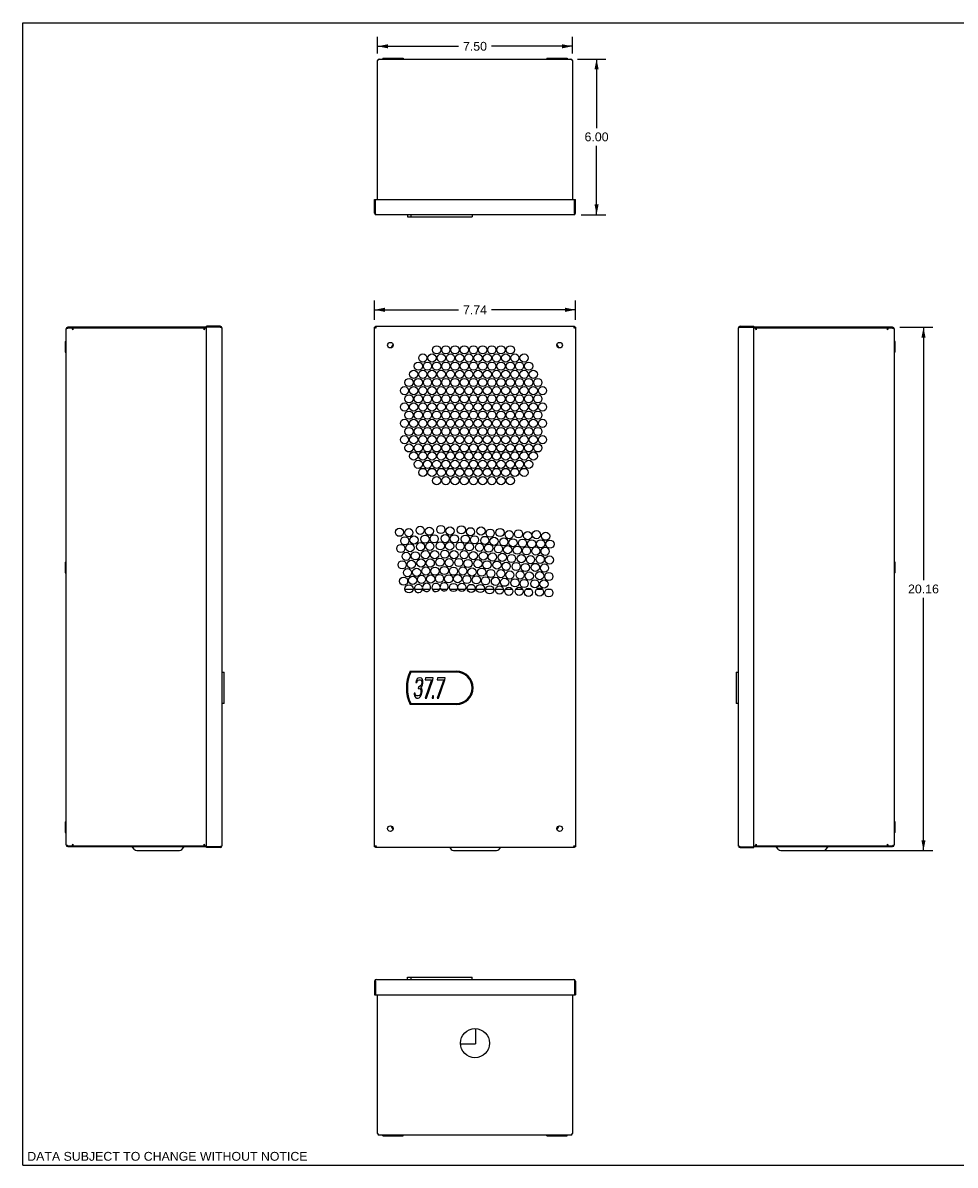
# Model space of a CAD drawing. Header units: inches. Extents: x 0 to 68, y 0 to 44.
# Tile 1 of 3: x 0 to 35.9, y 0 to 44. Entities that reach past the tile are written whole.
import ezdxf

# ---------------------------------------------------------------- set-up
doc = ezdxf.new("R2010")
doc.units = ezdxf.units.IN
doc.header["$LTSCALE"] = 3.74
doc.header["$MEASUREMENT"] = 0
doc.layers.get('0').update_dxf_attribs({"linetype": 'CONTINUOUS'})
doc.layers.add('DIMENSIONS', color=7, linetype='CONTINUOUS')
doc.styles.get("Standard").update_dxf_attribs({"font": 'arial.ttf'})
doc.dimstyles.new('DIMSTYLE_1', dxfattribs={"dimtxt": 0.34, "dimasz": 0.4, "dimexe": 0.09, "dimexo": 0.07, "dimgap": 0.0425, "dimtad": 0, "dimtih": 1, "dimtoh": 1, "dimzin": 4, "dimdsep": 46, "dimtxsty": 'Standard', "dimblk": '_FILLED', "dimblk1": '_FILLED', "dimblk2": '_FILLED', "dimcen": 0.09, "dimazin": 1, "dimtfac": 1, "dimtdec": 3, "dimtofl": 0, "dimtmove": 0, "dimatfit": 3, "dimldrblk": '_FILLED', "dimfxl": 0, "dimtolj": 1, "dimtzin": 4, "dimarcsym": 0})

# ---------------------------------------------------------------- blocks, each defined once
blk = doc.blocks.new('_FILLED')
at = {"color": 0, "linetype": 'ByBlock'}
blk.add_solid([(0, 0), (-1, 0.2), (-1, -0.2)], dxfattribs=at)
blk = doc.blocks.new('*D1')
at = {"layer": 'DIMENSIONS', "color": 2, "linetype": 'Continuous'}
for p, q in [((13.54, 32.561), (13.54, 33.307)), ((21.276, 32.561), (21.276, 33.307)), ((13.54, 32.947), (16.776, 32.947)), ((21.276, 32.947), (18.04, 32.947))]:
    blk.add_line(p, q, dxfattribs=at)
at = {"layer": 'DIMENSIONS', "color": 2, "linetype": 'Continuous', "xscale": 0.4, "yscale": 0.4, "zscale": 0.4, "rotation": 180}
blk.add_blockref('_FILLED', (13.54, 32.947), dxfattribs=at)
at = {"layer": 'DIMENSIONS', "color": 2, "linetype": 'Continuous', "xscale": 0.4, "yscale": 0.4, "zscale": 0.4}
blk.add_blockref('_FILLED', (21.276, 32.947), dxfattribs=at)
at = {"layer": 'DIMENSIONS', "color": 2, "linetype": 'Continuous', "insert": (17.408, 33.117), "char_height": 0.34, "width": 0.92394, "attachment_point": 2, "line_spacing_factor": 0.9}
blk.add_mtext('7.74', dxfattribs=at)
blk = doc.blocks.new('*D2')
at = {"layer": 'DIMENSIONS', "color": 2, "linetype": 'Continuous'}
for p, q in [((13.658, 42.823), (13.658, 43.457)), ((21.158, 42.823), (21.158, 43.457)), ((13.658, 43.097), (16.776, 43.097)), ((21.158, 43.097), (18.04, 43.097))]:
    blk.add_line(p, q, dxfattribs=at)
at = {"layer": 'DIMENSIONS', "color": 2, "linetype": 'Continuous', "xscale": 0.4, "yscale": 0.4, "zscale": 0.4, "rotation": 180}
blk.add_blockref('_FILLED', (13.658, 43.097), dxfattribs=at)
at = {"layer": 'DIMENSIONS', "color": 2, "linetype": 'Continuous', "xscale": 0.4, "yscale": 0.4, "zscale": 0.4}
blk.add_blockref('_FILLED', (21.158, 43.097), dxfattribs=at)
at = {"layer": 'DIMENSIONS', "color": 2, "linetype": 'Continuous', "insert": (17.408, 43.267), "char_height": 0.34, "width": 0.92394, "attachment_point": 2, "line_spacing_factor": 0.9}
blk.add_mtext('7.50', dxfattribs=at)
blk = doc.blocks.new('*D3')
at = {"layer": 'DIMENSIONS', "color": 2, "linetype": 'Continuous'}
for p, q in [((33.767, 32.273), (35.036, 32.273)), ((34.676, 32.273), (34.676, 22.534)), ((34.676, 12.116), (34.676, 21.854)), ((30.293, 12.116), (35.036, 12.116))]:
    blk.add_line(p, q, dxfattribs=at)
at = {"layer": 'DIMENSIONS', "color": 2, "linetype": 'Continuous', "xscale": 0.4, "yscale": 0.4, "zscale": 0.4}
for p, rotation in [((34.676, 32.273), 90), ((34.676, 12.116), 270)]:
    blk.add_blockref('_FILLED', p, dxfattribs=dict(at, rotation=rotation))
at = {"layer": 'DIMENSIONS', "color": 2, "linetype": 'Continuous', "insert": (34.676, 22.364), "char_height": 0.34, "width": 1.1881, "attachment_point": 2, "line_spacing_factor": 0.9}
blk.add_mtext('20.16', dxfattribs=at)
blk = doc.blocks.new('*D4')
at = {"layer": 'DIMENSIONS', "color": 2, "linetype": 'Continuous'}
for p, q in [((21.35, 42.606), (22.449, 42.606)), ((22.089, 42.606), (22.089, 39.948)), ((22.089, 36.61), (22.089, 39.268)), ((21.493, 36.61), (22.449, 36.61))]:
    blk.add_line(p, q, dxfattribs=at)
at = {"layer": 'DIMENSIONS', "color": 2, "linetype": 'Continuous', "xscale": 0.4, "yscale": 0.4, "zscale": 0.4}
for p, rotation in [((22.089, 42.606), 90), ((22.089, 36.61), 270)]:
    blk.add_blockref('_FILLED', p, dxfattribs=dict(at, rotation=rotation))
at = {"layer": 'DIMENSIONS', "color": 2, "linetype": 'Continuous', "insert": (22.089, 39.778), "char_height": 0.34, "width": 0.92394, "attachment_point": 2, "line_spacing_factor": 0.9}
blk.add_mtext('6.00', dxfattribs=at)

msp = doc.modelspace()

# ---------------------------------------------------------------- linework, layer by layer
at = {"color": 7, "linetype": 'Continuous'}
for p, q in [((0, 0), (0, 44)), ((0, 44), (68, 44)), ((13.6583, 42.5434), (13.6662, 42.5557)), ((13.6583, 37.2009), (13.6583, 42.5434)), ((13.6662, 42.5557), (13.6741, 42.5675)), ((13.7213, 42.6064), (21.0954, 42.6064)), ((13.855, 42.6379), (13.855, 42.6064)), ((13.855, 42.6379), (14.6428, 42.6379)), ((13.9732, 42.6379), (13.9732, 42.6064)), ((14.17, 42.6379), (14.17, 42.6064)), ((14.2882, 42.6379), (14.2882, 42.6064)), ((14.5246, 42.6379), (14.5246, 42.6064)), ((14.6428, 42.6379), (14.6428, 42.6064)), ((20.1739, 42.6379), (20.1739, 42.6064)), ((20.1739, 42.6379), (20.9617, 42.6379)), ((20.2921, 42.6379), (20.2921, 42.6064)), ((20.5285, 42.6379), (20.5285, 42.6064)), ((20.6467, 42.6379), (20.6467, 42.6064)), ((20.8435, 42.6379), (20.8435, 42.6064)), ((20.9617, 42.6379), (20.9617, 42.6064)), ((21.1111, 42.6016), (21.119, 42.5958)), ((21.1426, 42.5675), (21.1505, 42.5557)), ((21.1505, 42.5557), (21.1583, 42.5434)), ((21.1583, 42.5434), (21.1583, 37.2009)), ((13.5402, 36.6733), (13.5402, 37.2009)), ((13.5402, 37.2009), (21.2765, 37.2009)), ((13.5717, 36.6733), (13.5717, 37.2009)), ((21.245, 36.6733), (21.245, 37.2009)), ((21.2765, 36.6733), (21.2765, 37.2009)), ((13.5402, 36.6733), (13.5717, 36.6733)), ((13.5757, 36.6611), (13.5717, 36.6733)), ((13.5796, 36.6492), (13.5757, 36.6611)), ((13.5835, 36.6383), (13.5796, 36.6492)), ((21.2135, 36.6104), (13.6032, 36.6104)), ((14.806, 36.6104), (14.806, 36.5237)), ((14.806, 36.5237), (17.2942, 36.5237)), ((14.9335, 36.6104), (14.9335, 36.5237)), ((17.2942, 36.6104), (17.2942, 36.5237)), ((21.245, 36.6733), (21.241, 36.6611)), ((21.245, 36.6733), (21.2765, 36.6733)), ((1.6659, 12.3361), (1.6659, 32.2101)), ((1.6938, 32.2298), (1.7047, 32.2338)), ((1.7047, 32.2338), (1.7166, 32.2377)), ((1.7166, 32.2377), (1.7288, 32.2416)), ((1.7288, 32.2731), (1.7288, 32.2416)), ((7.0714, 32.2731), (1.7288, 32.2731)), ((7.0714, 32.2416), (1.7288, 32.2416)), ((1.8893, 32.2416), (1.9257, 32.1787)), ((1.9257, 32.2416), (1.9257, 32.1787)), ((6.9808, 32.1787), (7.0172, 32.2416)), ((6.9808, 32.1787), (6.9808, 32.2416)), ((7.0714, 12.2338), (7.0714, 32.3125)), ((7.5989, 32.3125), (7.0714, 32.3125)), ((7.5989, 32.281), (7.0714, 32.281)), ((7.5989, 32.281), (7.5989, 32.3125)), ((7.5989, 32.281), (7.6112, 32.2771)), ((7.6619, 32.2495), (7.6619, 12.2968)), ((13.5402, 12.2653), (13.5402, 32.281)), ((13.5402, 32.281), (13.5717, 32.281)), ((13.5717, 32.281), (13.5717, 32.3125)), ((13.5717, 32.3125), (21.245, 32.3125)), ((13.5909, 32.2535), (13.6032, 32.2495)), ((21.2174, 32.2618), (21.2135, 32.2495)), ((21.245, 32.3125), (21.245, 32.281)), ((21.245, 32.281), (21.2765, 32.281)), ((21.2765, 32.281), (21.2765, 12.2653)), ((27.554, 12.2968), (27.554, 32.2495)), ((27.582, 32.2692), (27.5929, 32.2731)), ((27.5929, 32.2731), (27.6047, 32.2771)), ((27.6047, 32.2771), (27.617, 32.281)), ((27.617, 32.3125), (27.617, 32.281)), ((27.617, 32.3125), (28.1445, 32.3125)), ((27.617, 32.281), (28.1445, 32.281)), ((28.1445, 12.2338), (28.1445, 32.3125)), ((33.4871, 32.2731), (28.1445, 32.2731)), ((33.4871, 32.2416), (28.1445, 32.2416)), ((28.1987, 32.2416), (28.2351, 32.1787)), ((28.2351, 32.2416), (28.2351, 32.1787)), ((33.2902, 32.1787), (33.3266, 32.2416)), ((33.2902, 32.1787), (33.2902, 32.2416)), ((33.4871, 32.2416), (33.4871, 32.2731)), ((33.4871, 32.2416), (33.4994, 32.2377)), ((33.5501, 32.2101), (33.5501, 12.3361)), ((1.6344, 31.7298), (1.6344, 31.3204)), ((1.6344, 31.7298), (1.6659, 31.7298)), ((33.5816, 31.7298), (33.5501, 31.7298)), ((33.5816, 31.3204), (33.5816, 31.7298)), ((1.6344, 31.5251), (1.6659, 31.5251)), ((1.6344, 31.3204), (1.6659, 31.3204)), ((14.2529, 31.6176), (14.1995, 31.5251)), ((14.1995, 31.5251), (14.2152, 31.4979)), ((14.2064, 31.5251), (14.2552, 31.6098)), ((14.2198, 31.5017), (14.2064, 31.5251)), ((14.241, 31.5251), (14.2064, 31.5251)), ((20.5614, 31.6098), (20.6103, 31.5251)), ((20.6172, 31.5251), (20.5638, 31.6175)), ((20.5756, 31.5251), (20.6103, 31.5251)), ((20.6103, 31.5251), (20.5969, 31.5018)), ((20.6015, 31.4979), (20.6172, 31.5251)), ((33.5816, 31.5251), (33.5501, 31.5251)), ((33.5816, 31.3204), (33.5501, 31.3204)), ((1.6344, 23.2259), (1.6344, 22.8164)), ((1.6344, 23.2259), (1.6659, 23.2259)), ((1.6344, 23.0212), (1.6659, 23.0212)), ((33.5816, 23.2259), (33.5501, 23.2259)), ((33.5816, 23.0212), (33.5501, 23.0212)), ((33.5816, 22.8164), (33.5816, 23.2259)), ((1.6344, 22.8164), (1.6659, 22.8164)), ((33.5816, 22.8164), (33.5501, 22.8164)), ((15.028, 22.1791), (14.7131, 22.1791)), ((15.3877, 22.1791), (15.0804, 22.1791)), ((15.6813, 22.1791), (15.4074, 22.1791)), ((16.0482, 22.1791), (15.7675, 22.1791)), ((16.3434, 22.1791), (16.0966, 22.1791)), ((16.7231, 22.1791), (16.4427, 22.1791)), ((17.037, 22.1791), (16.7659, 22.1791)), ((17.4153, 22.1791), (17.1096, 22.1791)), ((17.77, 22.1791), (17.4616, 22.1791)), ((18.1311, 22.1791), (17.8203, 22.1791)), ((18.5066, 22.1791), (18.1962, 22.1791)), ((18.8499, 22.1791), (18.5729, 22.1791)), ((19.247, 22.1791), (18.9709, 22.1791)), ((19.5742, 22.1791), (19.3662, 22.1791)), ((20.0061, 22.1791), (19.7738, 22.1791)), ((20.3351, 22.1791), (20.1689, 22.1791)), ((7.6619, 18.9838), (7.7485, 18.9838)), ((7.7485, 17.783), (7.7485, 18.9838)), ((14.9082, 19.0231), (16.6938, 19.0231)), ((16.6938, 18.9838), (14.9335, 18.9838)), ((27.4674, 18.9838), (27.4674, 17.783)), ((27.4674, 18.9838), (27.554, 18.9838)), ((15.1419, 18.6598), (15.1255, 18.5928)), ((15.1255, 18.5928), (15.1665, 18.5928)), ((15.1829, 18.7268), (15.1419, 18.6598)), ((15.1665, 18.5928), (15.189, 18.6431)), ((15.2198, 18.7603), (15.1829, 18.7268)), ((15.189, 18.6431), (15.2178, 18.6766)), ((15.2178, 18.6766), (15.2608, 18.6933)), ((15.2793, 18.7771), (15.2198, 18.7603)), ((15.2608, 18.6933), (15.2936, 18.6933)), ((15.2957, 18.7771), (15.2793, 18.7771)), ((15.2936, 18.6933), (15.3326, 18.6766)), ((15.3511, 18.7603), (15.2957, 18.7771)), ((15.3346, 18.4923), (15.3141, 18.4588)), ((15.3326, 18.6766), (15.3531, 18.6431)), ((15.3592, 18.5593), (15.3346, 18.4923)), ((15.3798, 18.7268), (15.3511, 18.7603)), ((15.3531, 18.6431), (15.3633, 18.5928)), ((15.3633, 18.5928), (15.3592, 18.5593)), ((15.3612, 18.442), (15.3838, 18.4923)), ((15.4043, 18.6598), (15.3798, 18.7268)), ((15.3838, 18.4923), (15.4002, 18.5593)), ((15.4002, 18.5593), (15.4043, 18.5929)), ((15.4043, 18.5929), (15.4043, 18.6598)), ((15.7366, 18.6933), (15.4861, 17.9897)), ((15.5008, 18.7771), (15.4905, 18.6933)), ((15.4905, 18.6933), (15.7366, 18.6933)), ((15.7961, 18.7771), (15.5008, 18.7771)), ((15.5353, 17.9897), (15.7858, 18.6933)), ((15.7858, 18.6933), (15.7961, 18.7771)), ((16.2041, 18.6933), (15.9536, 17.9897)), ((15.9683, 18.7771), (15.958, 18.6933)), ((15.958, 18.6933), (16.2041, 18.6933)), ((16.2636, 18.7771), (15.9683, 18.7771)), ((16.0028, 17.9897), (16.2533, 18.6933)), ((16.2533, 18.6933), (16.2636, 18.7771)), ((15.1068, 18.174), (15.0658, 18.174)), ((15.0658, 18.174), (15.0679, 18.1237)), ((15.0679, 18.1237), (15.0781, 18.0734)), ((15.0781, 18.0734), (15.0986, 18.0399)), ((15.1109, 18.1405), (15.1068, 18.174)), ((15.1232, 18.1069), (15.1109, 18.1405)), ((15.1376, 18.0902), (15.1232, 18.1069)), ((15.1765, 18.0734), (15.1376, 18.0902)), ((15.2257, 18.0734), (15.1765, 18.0734)), ((15.2279, 18.4253), (15.2197, 18.3582)), ((15.2197, 18.3582), (15.2525, 18.3582)), ((15.2688, 18.0902), (15.2257, 18.0734)), ((15.2607, 18.4253), (15.2279, 18.4253)), ((15.2525, 18.3582), (15.2997, 18.3415)), ((15.3141, 18.4588), (15.2607, 18.4253)), ((15.2873, 18.1069), (15.2688, 18.0902)), ((15.3078, 18.1405), (15.2873, 18.1069)), ((15.2954, 18.0399), (15.3242, 18.0734)), ((15.2997, 18.3415), (15.3201, 18.308)), ((15.3201, 18.174), (15.3078, 18.1405)), ((15.3201, 18.308), (15.3283, 18.241)), ((15.3283, 18.241), (15.3201, 18.174)), ((15.3222, 18.3918), (15.3612, 18.442)), ((15.3591, 18.3582), (15.3222, 18.3918)), ((15.3242, 18.0734), (15.3467, 18.1237)), ((15.3467, 18.1237), (15.3611, 18.174)), ((15.3693, 18.3081), (15.3591, 18.3582)), ((15.3611, 18.174), (15.3693, 18.2411)), ((15.3693, 18.2411), (15.3693, 18.3081)), ((15.7753, 18.0734), (15.765, 17.9897)), ((15.8163, 18.0734), (15.7753, 18.0734)), ((15.806, 17.9897), (15.8163, 18.0734)), ((7.7485, 17.783), (7.6619, 17.783)), ((16.6938, 17.7436), (14.9082, 17.7436)), ((14.9335, 17.783), (16.6938, 17.783)), ((15.0986, 18.0399), (15.1273, 18.0064)), ((15.1273, 18.0064), (15.158, 17.9897)), ((15.158, 17.9897), (15.2236, 17.9897)), ((15.2236, 17.9897), (15.2585, 18.0064)), ((15.2585, 18.0064), (15.2954, 18.0399)), ((15.4861, 17.9897), (15.5353, 17.9897)), ((15.765, 17.9897), (15.806, 17.9897)), ((15.9536, 17.9897), (16.0028, 17.9897)), ((27.554, 17.783), (27.4674, 17.783)), ((1.6344, 13.2259), (1.6659, 13.2259)), ((1.6344, 13.2259), (1.6344, 12.8164)), ((33.5816, 13.2259), (33.5501, 13.2259)), ((33.5816, 12.8164), (33.5816, 13.2259)), ((1.6344, 13.0212), (1.6659, 13.0212)), ((1.6344, 12.8164), (1.6659, 12.8164)), ((14.2152, 13.0483), (14.1995, 13.0212)), ((14.1995, 13.0212), (14.2529, 12.9287)), ((14.2064, 13.0212), (14.2198, 13.0445)), ((14.2411, 13.0212), (14.2064, 13.0212)), ((14.2553, 12.9365), (14.2064, 13.0212)), ((20.6103, 13.0212), (20.5615, 12.9365)), ((20.5638, 12.9287), (20.6172, 13.0212)), ((20.5757, 13.0212), (20.6103, 13.0212)), ((20.5968, 13.0445), (20.6103, 13.0212)), ((20.6172, 13.0212), (20.6015, 13.0483)), ((33.5816, 13.0212), (33.5501, 13.0212)), ((33.5816, 12.8164), (33.5501, 12.8164)), ((1.9257, 12.3676), (1.8893, 12.3046)), ((1.9257, 12.3676), (1.9257, 12.3047)), ((7.0172, 12.3046), (6.9808, 12.3676)), ((6.9808, 12.3047), (6.9808, 12.3676)), ((28.2351, 12.3676), (28.1987, 12.3046)), ((28.2351, 12.3676), (28.2351, 12.3047)), ((33.3266, 12.3046), (33.2902, 12.3676)), ((33.2902, 12.3047), (33.2902, 12.3676)), ((1.7288, 12.3046), (1.7166, 12.3086)), ((1.7288, 12.3046), (7.0714, 12.3046)), ((1.7288, 12.3046), (1.7288, 12.2731)), ((1.7288, 12.2731), (7.0714, 12.2731)), ((4.2942, 12.1598), (4.2233, 12.2542)), ((4.3824, 12.1157), (6.0359, 12.1157)), ((6.1241, 12.1598), (6.195, 12.2542)), ((7.5989, 12.2653), (7.0714, 12.2653)), ((7.5989, 12.2338), (7.0714, 12.2338)), ((7.6112, 12.2692), (7.5989, 12.2653)), ((7.5989, 12.2338), (7.5989, 12.2653)), ((7.623, 12.2731), (7.6112, 12.2692)), ((7.6339, 12.2771), (7.623, 12.2731)), ((13.5717, 12.2653), (13.5402, 12.2653)), ((13.5717, 12.2338), (13.5717, 12.2653)), ((21.245, 12.2338), (13.5717, 12.2338)), ((13.5993, 12.2845), (13.6032, 12.2968)), ((16.4379, 12.2338), (16.4934, 12.1598)), ((16.5816, 12.1157), (18.2351, 12.1157)), ((18.3788, 12.2338), (18.3233, 12.1598)), ((21.2258, 12.2928), (21.2135, 12.2968)), ((21.2765, 12.2653), (21.245, 12.2653)), ((21.245, 12.2653), (21.245, 12.2338)), ((27.617, 12.2653), (27.6047, 12.2692)), ((27.617, 12.2653), (28.1445, 12.2653)), ((27.617, 12.2653), (27.617, 12.2338)), ((27.617, 12.2338), (28.1445, 12.2338)), ((28.1445, 12.3046), (33.4871, 12.3046)), ((28.1445, 12.2731), (33.4871, 12.2731)), ((29.0918, 12.1598), (29.0209, 12.2542)), ((29.18, 12.1157), (30.8335, 12.1157)), ((30.9217, 12.1598), (30.9926, 12.2542)), ((33.4994, 12.3086), (33.4871, 12.3046)), ((33.4871, 12.2731), (33.4871, 12.3046)), ((33.5112, 12.3125), (33.4994, 12.3086)), ((33.5221, 12.3164), (33.5112, 12.3125)), ((13.5402, 7.0893), (13.5402, 6.5617)), ((13.5717, 7.0893), (13.5402, 7.0893)), ((13.5717, 7.0893), (13.5757, 7.1016)), ((13.5717, 7.0893), (13.5717, 6.5617)), ((13.6032, 7.1523), (21.2135, 7.1523)), ((14.806, 7.1523), (14.806, 7.2389)), ((14.806, 7.2389), (17.2942, 7.2389)), ((14.9335, 7.2389), (14.9335, 7.1523)), ((17.2942, 7.1523), (17.2942, 7.2389)), ((21.2332, 7.1243), (21.2371, 7.1134)), ((21.2371, 7.1134), (21.241, 7.1016)), ((21.241, 7.1016), (21.245, 7.0893)), ((21.2765, 7.0893), (21.245, 7.0893)), ((21.245, 7.0893), (21.245, 6.5617)), ((21.2765, 7.0893), (21.2765, 6.5617)), ((13.5402, 6.5617), (21.2765, 6.5617)), ((13.6583, 1.2192), (13.6583, 6.5617)), ((21.1583, 6.5617), (21.1583, 1.2192)), ((17.43, 5.2592), (17.43, 4.668)), ((16.8494, 4.668), (17.43, 4.668)), ((13.6662, 1.2069), (13.6583, 1.2192)), ((13.6741, 1.1951), (13.6662, 1.2069)), ((13.7056, 1.161), (13.6977, 1.1668)), ((21.0954, 1.1562), (13.7213, 1.1562)), ((13.855, 1.1247), (13.855, 1.1562)), ((13.855, 1.1247), (14.6428, 1.1247)), ((13.9732, 1.1247), (13.9732, 1.1562)), ((14.17, 1.1247), (14.17, 1.1562)), ((14.2882, 1.1247), (14.2882, 1.1562)), ((14.5246, 1.1247), (14.5246, 1.1562)), ((14.6428, 1.1247), (14.6428, 1.1562)), ((20.1739, 1.1247), (20.1739, 1.1562)), ((20.1739, 1.1247), (20.9617, 1.1247)), ((20.2921, 1.1247), (20.2921, 1.1562)), ((20.5285, 1.1247), (20.5285, 1.1562)), ((20.6467, 1.1247), (20.6467, 1.1562)), ((20.8435, 1.1247), (20.8435, 1.1562)), ((20.9617, 1.1247), (20.9617, 1.1562)), ((21.1505, 1.2069), (21.1426, 1.1951)), ((21.1583, 1.2192), (21.1505, 1.2069)), ((0, 0), (68, 0))]:
    msp.add_line(p, q, dxfattribs=at)
for points in [[(13.6741, 42.5675), (13.682, 42.5784), (13.6898, 42.588), (13.6977, 42.5958)], [(13.6977, 42.5958), (13.7056, 42.6016), (13.7135, 42.6052), (13.7213, 42.6064)], [(21.0954, 42.6064), (21.1032, 42.6052), (21.1111, 42.6016)], [(21.119, 42.5958), (21.1269, 42.588), (21.1347, 42.5784), (21.1426, 42.5675)], [(13.6032, 36.6104), (13.5993, 36.6116), (13.5954, 36.6151), (13.5914, 36.621), (13.5875, 36.6288), (13.5835, 36.6383)], [(21.2253, 36.621), (21.2213, 36.6151), (21.2174, 36.6116), (21.2135, 36.6104)], [(21.241, 36.6611), (21.2371, 36.6492), (21.2332, 36.6383), (21.2292, 36.6288), (21.2253, 36.621)], [(1.6659, 32.2101), (1.6671, 32.2141), (1.6706, 32.218), (1.6765, 32.222), (1.6843, 32.2259), (1.6938, 32.2298)], [(7.6112, 32.2771), (7.623, 32.2731), (7.6339, 32.2692), (7.6435, 32.2653), (7.6513, 32.2613)], [(7.6513, 32.2613), (7.6571, 32.2574), (7.6607, 32.2535), (7.6619, 32.2495)], [(13.5402, 32.281), (13.5414, 32.2771), (13.545, 32.2731), (13.5509, 32.2692), (13.5587, 32.2653), (13.5682, 32.2613)], [(13.5682, 32.2613), (13.5791, 32.2574), (13.5909, 32.2535)], [(13.5835, 32.3019), (13.5796, 32.3077), (13.5757, 32.3113), (13.5717, 32.3125)], [(13.6032, 32.2495), (13.5951, 32.2548), (13.5875, 32.26), (13.581, 32.2653), (13.576, 32.2705), (13.5728, 32.2758), (13.5717, 32.281)], [(13.5717, 32.281), (13.577, 32.2799), (13.5822, 32.2768), (13.5875, 32.2718), (13.5927, 32.2653), (13.598, 32.2577), (13.6032, 32.2495)], [(13.5954, 32.2736), (13.5914, 32.2845), (13.5875, 32.2941), (13.5835, 32.3019)], [(13.6032, 32.2495), (13.5993, 32.2618), (13.5954, 32.2736)], [(21.2135, 32.2495), (21.2187, 32.2577), (21.224, 32.2653), (21.2292, 32.2718), (21.2345, 32.2768), (21.2397, 32.2799), (21.245, 32.281)], [(21.245, 32.281), (21.2439, 32.2758), (21.2407, 32.2705), (21.2357, 32.2653), (21.2292, 32.26), (21.2216, 32.2548), (21.2135, 32.2495)], [(21.2135, 32.2495), (21.2258, 32.2535), (21.2376, 32.2574)], [(21.2253, 32.2845), (21.2213, 32.2736), (21.2174, 32.2618)], [(21.245, 32.3125), (21.241, 32.3113), (21.2371, 32.3077), (21.2332, 32.3019), (21.2292, 32.2941), (21.2253, 32.2845)], [(21.2376, 32.2574), (21.2485, 32.2613), (21.258, 32.2653), (21.2658, 32.2692)], [(21.2658, 32.2692), (21.2717, 32.2731), (21.2752, 32.2771), (21.2765, 32.281)], [(27.554, 32.2495), (27.5552, 32.2535), (27.5588, 32.2574), (27.5646, 32.2613), (27.5724, 32.2653), (27.582, 32.2692)], [(33.4994, 32.2377), (33.5112, 32.2338), (33.5221, 32.2298), (33.5316, 32.2259), (33.5394, 32.222)], [(33.5394, 32.222), (33.5453, 32.218), (33.5488, 32.2141), (33.5501, 32.2101)], [(1.6765, 12.3243), (1.6706, 12.3283), (1.6671, 12.3322), (1.6659, 12.3361)], [(1.7166, 12.3086), (1.7047, 12.3125), (1.6938, 12.3164), (1.6843, 12.3204), (1.6765, 12.3243)], [(33.5501, 12.3361), (33.5488, 12.3322), (33.5453, 12.3283), (33.5394, 12.3243), (33.5316, 12.3204), (33.5221, 12.3164)], [(7.6619, 12.2968), (7.6607, 12.2928), (7.6571, 12.2889), (7.6513, 12.285), (7.6435, 12.281), (7.6339, 12.2771)], [(13.5509, 12.2771), (13.545, 12.2731), (13.5414, 12.2692), (13.5402, 12.2653)], [(13.5791, 12.2889), (13.5682, 12.285), (13.5587, 12.281), (13.5509, 12.2771)], [(13.5717, 12.2653), (13.5728, 12.2705), (13.576, 12.2758), (13.581, 12.281), (13.5875, 12.2863), (13.5951, 12.2915), (13.6032, 12.2968)], [(13.6032, 12.2968), (13.598, 12.2886), (13.5927, 12.281), (13.5875, 12.2745), (13.5822, 12.2695), (13.577, 12.2663), (13.5717, 12.2653)], [(13.5717, 12.2338), (13.5757, 12.235), (13.5796, 12.2386), (13.5835, 12.2444), (13.5875, 12.2522), (13.5914, 12.2618)], [(13.6032, 12.2968), (13.5909, 12.2928), (13.5791, 12.2889)], [(13.5914, 12.2618), (13.5954, 12.2727), (13.5993, 12.2845)], [(21.245, 12.2653), (21.2397, 12.2663), (21.2345, 12.2695), (21.2292, 12.2745), (21.224, 12.281), (21.2187, 12.2886), (21.2135, 12.2968)], [(21.2135, 12.2968), (21.2216, 12.2915), (21.2292, 12.2863), (21.2357, 12.281), (21.2407, 12.2758), (21.2439, 12.2705), (21.245, 12.2653)], [(21.2135, 12.2968), (21.2174, 12.2845), (21.2213, 12.2727)], [(21.2213, 12.2727), (21.2253, 12.2618), (21.2292, 12.2522), (21.2332, 12.2444)], [(21.2485, 12.285), (21.2376, 12.2889), (21.2258, 12.2928)], [(21.2332, 12.2444), (21.2371, 12.2386), (21.241, 12.235), (21.245, 12.2338)], [(21.2765, 12.2653), (21.2752, 12.2692), (21.2717, 12.2731), (21.2658, 12.2771), (21.258, 12.281), (21.2485, 12.285)], [(27.5646, 12.285), (27.5588, 12.2889), (27.5552, 12.2928), (27.554, 12.2968)], [(27.6047, 12.2692), (27.5929, 12.2731), (27.582, 12.2771), (27.5724, 12.281), (27.5646, 12.285)], [(13.5757, 7.1016), (13.5796, 7.1134), (13.5835, 7.1243), (13.5875, 7.1338), (13.5914, 7.1416)], [(13.5914, 7.1416), (13.5954, 7.1475), (13.5993, 7.1511), (13.6032, 7.1523)], [(21.2135, 7.1523), (21.2174, 7.1511), (21.2213, 7.1475), (21.2253, 7.1416), (21.2292, 7.1338), (21.2332, 7.1243)], [(13.6977, 1.1668), (13.6898, 1.1746), (13.682, 1.1842), (13.6741, 1.1951)], [(13.7213, 1.1562), (13.7135, 1.1574), (13.7056, 1.161)], [(21.119, 1.1668), (21.1111, 1.161), (21.1032, 1.1574), (21.0954, 1.1562)], [(21.1426, 1.1951), (21.1347, 1.1842), (21.1269, 1.1746), (21.119, 1.1668)]]:
    msp.add_lwpolyline(points, dxfattribs=at)
for centre, radius in [((14.1505, 31.5842), 0.1083), ((20.6662, 31.5842), 0.1083), ((15.4005, 31.092), 0.1575), ((15.7548, 31.092), 0.1575), ((15.932, 31.407), 0.1575), ((16.1091, 31.092), 0.1575), ((16.2863, 31.407), 0.1575), ((16.4635, 31.092), 0.1575), ((16.6406, 31.407), 0.1575), ((16.8178, 31.092), 0.1575), ((16.995, 31.407), 0.1575), ((17.1721, 31.092), 0.1575), ((17.3493, 31.407), 0.1575), ((17.5265, 31.092), 0.1575), ((17.7036, 31.407), 0.1575), ((17.8808, 31.092), 0.1575), ((18.058, 31.407), 0.1575), ((18.2351, 31.092), 0.1575), ((18.4123, 31.407), 0.1575), ((18.5895, 31.092), 0.1575), ((18.7666, 31.407), 0.1575), ((18.9438, 31.092), 0.1575), ((19.2981, 31.092), 0.1575), ((15.2233, 30.7771), 0.1575), ((15.5776, 30.7771), 0.1575), ((15.932, 30.7771), 0.1575), ((16.2863, 30.7771), 0.1575), ((16.6406, 30.7771), 0.1575), ((16.995, 30.7771), 0.1575), ((17.3493, 30.7771), 0.1575), ((17.7036, 30.7771), 0.1575), ((18.058, 30.7771), 0.1575), ((18.4123, 30.7771), 0.1575), ((18.7666, 30.7771), 0.1575), ((19.1209, 30.7771), 0.1575), ((19.4753, 30.7771), 0.1575), ((15.0461, 30.4621), 0.1575), ((15.4005, 30.4621), 0.1575), ((15.7548, 30.4621), 0.1575), ((16.1091, 30.4621), 0.1575), ((16.4635, 30.4621), 0.1575), ((16.8178, 30.4621), 0.1575), ((17.1721, 30.4621), 0.1575), ((17.5265, 30.4621), 0.1575), ((17.8808, 30.4621), 0.1575), ((18.2351, 30.4621), 0.1575), ((18.5895, 30.4621), 0.1575), ((18.9438, 30.4621), 0.1575), ((19.2981, 30.4621), 0.1575), ((19.6524, 30.4621), 0.1575), ((14.6918, 29.8322), 0.1575), ((14.869, 30.1472), 0.1575), ((15.0461, 29.8322), 0.1575), ((15.2233, 30.1472), 0.1575), ((15.4005, 29.8322), 0.1575), ((15.5776, 30.1472), 0.1575), ((15.7548, 29.8322), 0.1575), ((15.932, 30.1472), 0.1575), ((16.1091, 29.8322), 0.1575), ((16.2863, 30.1472), 0.1575), ((16.4635, 29.8322), 0.1575), ((16.6406, 30.1472), 0.1575), ((16.8178, 29.8322), 0.1575), ((16.995, 30.1472), 0.1575), ((17.1721, 29.8322), 0.1575), ((17.3493, 30.1472), 0.1575), ((17.5265, 29.8322), 0.1575), ((17.7036, 30.1472), 0.1575), ((17.8808, 29.8322), 0.1575), ((18.058, 30.1472), 0.1575), ((18.2351, 29.8322), 0.1575), ((18.4123, 30.1472), 0.1575), ((18.5895, 29.8322), 0.1575), ((18.7666, 30.1472), 0.1575), ((18.9438, 29.8322), 0.1575), ((19.1209, 30.1472), 0.1575), ((19.2981, 29.8322), 0.1575), ((19.4753, 30.1472), 0.1575), ((19.6524, 29.8322), 0.1575), ((19.8296, 30.1472), 0.1575), ((20.0068, 29.8322), 0.1575), ((14.869, 29.5172), 0.1575), ((15.2233, 29.5172), 0.1575), ((15.5776, 29.5172), 0.1575), ((15.932, 29.5172), 0.1575), ((16.2863, 29.5172), 0.1575), ((16.6406, 29.5172), 0.1575), ((16.995, 29.5172), 0.1575), ((17.3493, 29.5172), 0.1575), ((17.7036, 29.5172), 0.1575), ((18.058, 29.5172), 0.1575), ((18.4123, 29.5172), 0.1575), ((18.7666, 29.5172), 0.1575), ((19.1209, 29.5172), 0.1575), ((19.4753, 29.5172), 0.1575), ((19.8296, 29.5172), 0.1575), ((14.6918, 29.2023), 0.1575), ((14.869, 28.8873), 0.1575), ((15.0461, 29.2023), 0.1575), ((15.2233, 28.8873), 0.1575), ((15.4005, 29.2023), 0.1575), ((15.5776, 28.8873), 0.1575), ((15.7548, 29.2023), 0.1575), ((15.932, 28.8873), 0.1575), ((16.1091, 29.2023), 0.1575), ((16.2863, 28.8873), 0.1575), ((16.4635, 29.2023), 0.1575), ((16.6406, 28.8873), 0.1575), ((16.8178, 29.2023), 0.1575), ((16.995, 28.8873), 0.1575), ((17.1721, 29.2023), 0.1575), ((17.3493, 28.8873), 0.1575), ((17.5265, 29.2023), 0.1575), ((17.7036, 28.8873), 0.1575), ((17.8808, 29.2023), 0.1575), ((18.058, 28.8873), 0.1575), ((18.2351, 29.2023), 0.1575), ((18.4123, 28.8873), 0.1575), ((18.5895, 29.2023), 0.1575), ((18.7666, 28.8873), 0.1575), ((18.9438, 29.2023), 0.1575), ((19.1209, 28.8873), 0.1575), ((19.2981, 29.2023), 0.1575), ((19.4753, 28.8873), 0.1575), ((19.6524, 29.2023), 0.1575), ((19.8296, 28.8873), 0.1575), ((20.0068, 29.2023), 0.1575), ((14.6918, 28.5724), 0.1575), ((15.0461, 28.5724), 0.1575), ((15.4005, 28.5724), 0.1575), ((15.7548, 28.5724), 0.1575), ((16.1091, 28.5724), 0.1575), ((16.4635, 28.5724), 0.1575), ((16.8178, 28.5724), 0.1575), ((17.1721, 28.5724), 0.1575), ((17.5265, 28.5724), 0.1575), ((17.8808, 28.5724), 0.1575), ((18.2351, 28.5724), 0.1575), ((18.5895, 28.5724), 0.1575), ((18.9438, 28.5724), 0.1575), ((19.2981, 28.5724), 0.1575), ((19.6524, 28.5724), 0.1575), ((20.0068, 28.5724), 0.1575), ((14.869, 28.2574), 0.1575), ((15.2233, 28.2574), 0.1575), ((15.5776, 28.2574), 0.1575), ((15.932, 28.2574), 0.1575), ((16.2863, 28.2574), 0.1575), ((16.6406, 28.2574), 0.1575), ((16.995, 28.2574), 0.1575), ((17.3493, 28.2574), 0.1575), ((17.7036, 28.2574), 0.1575), ((18.058, 28.2574), 0.1575), ((18.4123, 28.2574), 0.1575), ((18.7666, 28.2574), 0.1575), ((19.1209, 28.2574), 0.1575), ((19.4753, 28.2574), 0.1575), ((19.8296, 28.2574), 0.1575), ((14.6918, 27.9424), 0.1575), ((14.869, 27.6275), 0.1575), ((15.0461, 27.9424), 0.1575), ((15.2233, 27.6275), 0.1575), ((15.4005, 27.9424), 0.1575), ((15.5776, 27.6275), 0.1575), ((15.7548, 27.9424), 0.1575), ((15.932, 27.6275), 0.1575), ((16.1091, 27.9424), 0.1575), ((16.2863, 27.6275), 0.1575), ((16.4635, 27.9424), 0.1575), ((16.6406, 27.6275), 0.1575), ((16.8178, 27.9424), 0.1575), ((16.995, 27.6275), 0.1575), ((17.1721, 27.9424), 0.1575), ((17.3493, 27.6275), 0.1575), ((17.5265, 27.9424), 0.1575), ((17.7036, 27.6275), 0.1575), ((17.8808, 27.9424), 0.1575), ((18.058, 27.6275), 0.1575), ((18.2351, 27.9424), 0.1575), ((18.4123, 27.6275), 0.1575), ((18.5895, 27.9424), 0.1575), ((18.7666, 27.6275), 0.1575), ((18.9438, 27.9424), 0.1575), ((19.1209, 27.6275), 0.1575), ((19.2981, 27.9424), 0.1575), ((19.4753, 27.6275), 0.1575), ((19.6524, 27.9424), 0.1575), ((19.8296, 27.6275), 0.1575), ((20.0068, 27.9424), 0.1575), ((15.0461, 27.3125), 0.1575), ((15.4005, 27.3125), 0.1575), ((15.7548, 27.3125), 0.1575), ((16.1091, 27.3125), 0.1575), ((16.4635, 27.3125), 0.1575), ((16.8178, 27.3125), 0.1575), ((17.1721, 27.3125), 0.1575), ((17.5265, 27.3125), 0.1575), ((17.8808, 27.3125), 0.1575), ((18.2351, 27.3125), 0.1575), ((18.5895, 27.3125), 0.1575), ((18.9438, 27.3125), 0.1575), ((19.2981, 27.3125), 0.1575), ((19.6524, 27.3125), 0.1575), ((15.2233, 26.9976), 0.1575), ((15.4005, 26.6826), 0.1575), ((15.5776, 26.9976), 0.1575), ((15.7548, 26.6826), 0.1575), ((15.932, 26.9976), 0.1575), ((16.1091, 26.6826), 0.1575), ((16.2863, 26.9976), 0.1575), ((16.4635, 26.6826), 0.1575), ((16.6406, 26.9976), 0.1575), ((16.8178, 26.6826), 0.1575), ((16.995, 26.9976), 0.1575), ((17.1721, 26.6826), 0.1575), ((17.3493, 26.9976), 0.1575), ((17.5265, 26.6826), 0.1575), ((17.7036, 26.9976), 0.1575), ((17.8808, 26.6826), 0.1575), ((18.058, 26.9976), 0.1575), ((18.2351, 26.6826), 0.1575), ((18.4123, 26.9976), 0.1575), ((18.5895, 26.6826), 0.1575), ((18.7666, 26.9976), 0.1575), ((18.9438, 26.6826), 0.1575), ((19.1209, 26.9976), 0.1575), ((19.2981, 26.6826), 0.1575), ((19.4753, 26.9976), 0.1575), ((15.932, 26.3676), 0.1575), ((16.2863, 26.3676), 0.1575), ((16.6406, 26.3676), 0.1575), ((16.995, 26.3676), 0.1575), ((17.3493, 26.3676), 0.1575), ((17.7036, 26.3676), 0.1575), ((18.058, 26.3676), 0.1575), ((18.4123, 26.3676), 0.1575), ((18.7666, 26.3676), 0.1575), ((16.0933, 24.485), 0.1575), ((14.5005, 24.3788), 0.1575), ((14.706, 24.0492), 0.1575), ((14.8595, 24.3621), 0.1575), ((15.0595, 24.0788), 0.1575), ((15.2952, 24.4539), 0.1575), ((15.4821, 24.1134), 0.1575), ((15.6526, 24.4174), 0.1575), ((15.8368, 24.1235), 0.1575), ((16.261, 24.1347), 0.1575), ((16.4482, 24.4287), 0.1575), ((16.6157, 24.125), 0.1575), ((16.8856, 24.4713), 0.1575), ((17.0355, 24.113), 0.1575), ((17.2372, 24.3973), 0.1575), ((17.3893, 24.0856), 0.1575), ((17.6422, 24.4245), 0.1575), ((17.7852, 24.0633), 0.1575), ((17.9923, 24.3437), 0.1575), ((18.3741, 24.3678), 0.1575), ((18.7244, 24.2877), 0.1575), ((19.0841, 24.3163), 0.1575), ((19.4361, 24.2437), 0.1575), ((19.7731, 24.2829), 0.1575), ((20.1277, 24.225), 0.1575), ((14.5531, 23.7511), 0.1575), ((14.9062, 23.7807), 0.1575), ((15.3131, 23.8243), 0.1575), ((15.6673, 23.8343), 0.1575), ((16.0762, 23.8553), 0.1575), ((16.4304, 23.8457), 0.1575), ((16.837, 23.8433), 0.1575), ((17.1902, 23.8159), 0.1575), ((17.5814, 23.7975), 0.1575), ((17.9341, 23.7633), 0.1575), ((18.1383, 24.0291), 0.1575), ((18.3145, 23.7407), 0.1575), ((18.5178, 24.0069), 0.1575), ((18.6672, 23.7072), 0.1575), ((18.871, 23.9733), 0.1575), ((19.0381, 23.688), 0.1575), ((19.2356, 23.9586), 0.1575), ((19.3915, 23.6621), 0.1575), ((19.5894, 23.9326), 0.1575), ((19.7531, 23.6533), 0.1575), ((19.9392, 23.9318), 0.1575), ((20.1073, 23.642), 0.1575), ((20.2938, 23.9205), 0.1575), ((14.756, 23.452), 0.1575), ((15.1098, 23.4714), 0.1575), ((15.331, 23.1946), 0.1575), ((15.4992, 23.5145), 0.1575), ((15.6853, 23.1935), 0.1575), ((15.8535, 23.5142), 0.1575), ((16.059, 23.2257), 0.1575), ((16.2447, 23.5357), 0.1575), ((16.4128, 23.2049), 0.1575), ((16.5985, 23.5158), 0.1575), ((16.7884, 23.2152), 0.1575), ((16.9893, 23.5156), 0.1575), ((17.1406, 23.1768), 0.1575), ((17.3416, 23.478), 0.1575), ((17.5206, 23.1705), 0.1575), ((17.7273, 23.4669), 0.1575), ((18.0789, 23.4225), 0.1575), ((18.461, 23.4104), 0.1575), ((18.8127, 23.3666), 0.1575), ((19.1918, 23.361), 0.1575), ((19.5443, 23.3248), 0.1575), ((19.9202, 23.3328), 0.1575), ((20.2739, 23.3113), 0.1575), ((14.6057, 23.1234), 0.1575), ((14.8086, 22.8243), 0.1575), ((14.9596, 23.1419), 0.1575), ((15.1627, 22.8377), 0.1575), ((15.5171, 22.8848), 0.1575), ((15.8713, 22.8786), 0.1575), ((16.2276, 22.906), 0.1575), ((16.5809, 22.8801), 0.1575), ((16.9407, 22.8875), 0.1575), ((17.2924, 22.844), 0.1575), ((17.6665, 22.8399), 0.1575), ((17.872, 23.1252), 0.1575), ((18.0172, 22.7896), 0.1575), ((18.2548, 23.1136), 0.1575), ((18.4014, 22.7833), 0.1575), ((18.6064, 23.069), 0.1575), ((18.7522, 22.7336), 0.1575), ((18.9921, 23.0598), 0.1575), ((19.1458, 22.7327), 0.1575), ((19.3445, 23.0228), 0.1575), ((19.7331, 23.0236), 0.1575), ((20.0868, 23.0013), 0.1575), ((14.6583, 22.4957), 0.1575), ((15.0114, 22.5253), 0.1575), ((15.3489, 22.5649), 0.1575), ((15.7031, 22.575), 0.1575), ((16.0419, 22.596), 0.1575), ((16.3961, 22.5863), 0.1575), ((16.7398, 22.5872), 0.1575), ((17.0931, 22.5599), 0.1575), ((17.4598, 22.5435), 0.1575), ((17.8124, 22.5093), 0.1575), ((18.1952, 22.4866), 0.1575), ((18.5479, 22.453), 0.1575), ((18.9461, 22.4315), 0.1575), ((19.2994, 22.4056), 0.1575), ((19.4976, 22.6906), 0.1575), ((19.7132, 22.394), 0.1575), ((19.9002, 22.7032), 0.1575), ((20.0673, 22.3828), 0.1575), ((20.2535, 22.6758), 0.1575), ((14.8706, 22.1975), 0.1575), ((16.5826, 22.2502), 0.1575), ((16.9015, 22.2589), 0.1575), ((17.2626, 22.2148), 0.1575), ((17.6151, 22.2122), 0.1575), ((17.9752, 22.1611), 0.1575), ((18.3511, 22.1555), 0.1575), ((18.7114, 22.105), 0.1575), ((19.1091, 22.1039), 0.1575), ((19.4704, 22.0613), 0.1575), ((19.8897, 22.0735), 0.1575), ((20.2524, 22.0459), 0.1575), ((14.1505, 12.9621), 0.1083), ((20.6662, 12.9621), 0.1083), ((17.4083, 4.6995), 0.561)]:
    msp.add_circle(centre, radius, dxfattribs=at)
for centre, radius, start, end in [((13.7213, 42.5434), 0.063, 90, 180), ((21.0954, 42.5434), 0.063, 0, 90), ((13.6032, 36.6733), 0.063, 180, 270), ((21.2135, 36.6733), 0.063, 270, 360), ((1.7288, 32.2101), 0.063, 90, 180), ((7.5989, 32.2495), 0.063, 0, 90), ((27.617, 32.2495), 0.063, 90, 180), ((33.4871, 32.2101), 0.063, 0, 90), ((15.234, 22.2118), 0.1575, 13.66432, 2.37379), ((15.5444, 22.2555), 0.1575, 193.66432, 182.37379), ((15.9081, 22.2498), 0.1575, 11.43799, 358.25591), ((16.2198, 22.2762), 0.1575, 191.43799, 178.25591), ((16.2833, 18.3834), 1.5166, 155.04998, 204.95002), ((16.2833, 18.3834), 1.4773, 156.01992, 203.98008), ((16.6938, 18.3834), 0.6398, 270, 90), ((16.6938, 18.3834), 0.6004, 270, 90), ((1.7288, 12.3361), 0.063, 180, 270), ((33.4871, 12.3361), 0.063, 270, 360), ((4.1855, 12.2259), 0.0472, 36.8699, 90), ((4.3824, 12.2259), 0.1102, 216.8699, 270), ((6.0359, 12.2259), 0.1102, 270, 323.1301), ((6.2328, 12.2259), 0.0472, 90, 143.1301), ((7.5989, 12.2968), 0.063, 270, 360), ((16.5816, 12.2259), 0.1102, 216.8699, 270), ((18.2351, 12.2259), 0.1102, 270, 323.1301), ((27.617, 12.2968), 0.063, 180, 270), ((28.9831, 12.2259), 0.0472, 36.8699, 90), ((29.18, 12.2259), 0.1102, 216.8699, 270), ((30.8335, 12.2259), 0.1102, 270, 323.1301), ((31.0304, 12.2259), 0.0472, 90, 143.1301), ((13.6032, 7.0893), 0.063, 90, 180), ((21.2135, 7.0893), 0.063, 0, 90), ((13.7213, 1.2192), 0.063, 180, 270), ((21.0954, 1.2192), 0.063, 270, 360)]:
    msp.add_arc(centre, radius, start, end, dxfattribs=at)

# ---------------------------------------------------------------- texts
at = {"layer": 'DIMENSIONS', "color": 2, "linetype": 'Continuous', "insert": (0.17, 0.51), "char_height": 0.34, "width": 10.771301, "attachment_point": 1, "line_spacing_factor": 0.9}
msp.add_mtext('DATA SUBJECT TO CHANGE WITHOUT NOTICE', dxfattribs=at)

# ---------------------------------------------------------------- dimensions: what is measured, and where the dimension line sits
at = {"layer": 'DIMENSIONS', "color": 2, "linetype": 'Continuous'}
dim = msp.add_linear_dim(base=(21.1583, 43.0972), p1=(13.6583, 43.5272), p2=(21.1583, 43.5272), dimstyle='DIMSTYLE_1', dxfattribs=at)
dim.commit()
dim.dimension.update_dxf_attribs({"geometry": '*D2', "text_midpoint": (17.4085, 43.0953), "dimtype": 160})
for base, p1, p2, angle, picture, middle in [((22.0891, 42.6064), (21.4235, 36.6104), (21.2798, 42.6064), 90, '*D4', (22.0867, 39.6065)), ((13.5402, 32.9468), (21.2765, 32.491), (13.5402, 32.491), 180, '*D1', (17.4085, 32.9461)), ((34.6759, 12.1157), (33.6971, 32.2731), (30.2233, 12.1157), 270, '*D3', (34.6714, 22.1925))]:
    dim = msp.add_linear_dim(base=base, p1=p1, p2=p2, angle=angle, dimstyle='DIMSTYLE_1', dxfattribs=at)
    dim.commit()
    dim.dimension.update_dxf_attribs({"geometry": picture, "text_midpoint": middle, "dimtype": 160})

doc.saveas('drawing.dxf')
